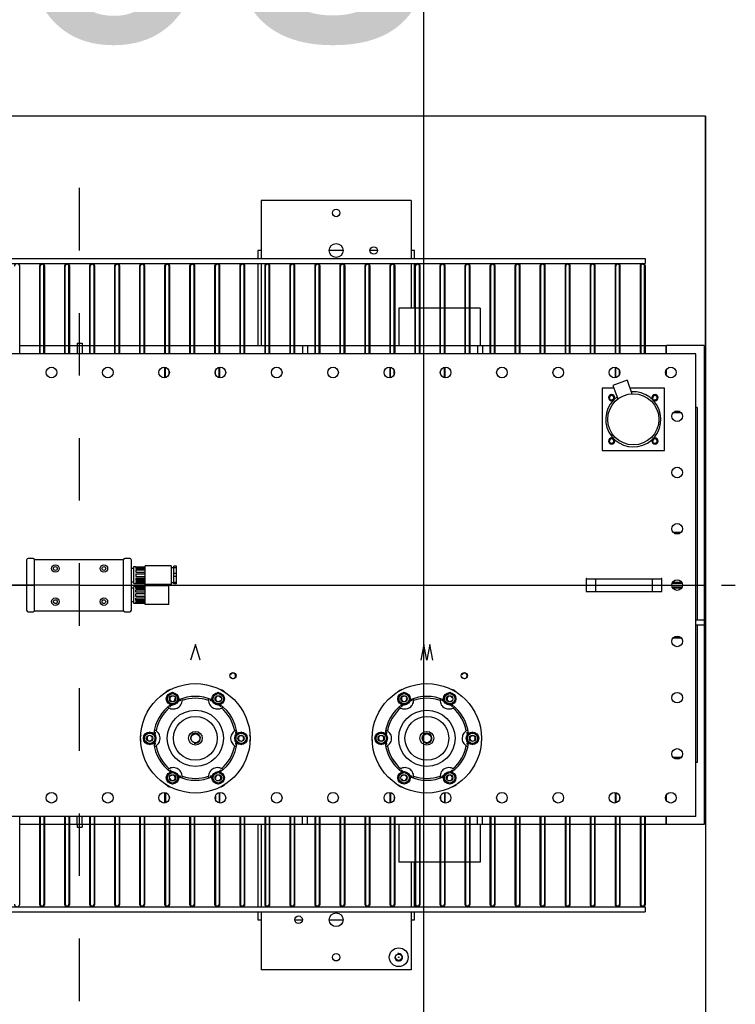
# Model space of a CAD drawing. Header units: metres. Extents: x 70279.8 to 70377.7, y 409251.8 to 409331.5.
# Tile 216 of 244: x 70327 to 70328.1, y 409302.5 to 409304.1. Entities that reach past the tile are written whole.
import ezdxf
from ezdxf.enums import TextEntityAlignment as Align

# ---------------------------------------------------------------- set-up
doc = ezdxf.new("R2010")
doc.units = ezdxf.units.M
doc.linetypes.add('CENTER', pattern=[2, 1.25, -0.25, 0.25, -0.25])
for name, color, linetype in [('02___PRT_ALL_AXES', 7, 'Continuous'), ('12_ALL_CUTS', 7, 'Continuous'), ('14_ALL_PROTRUSIONS', 7, 'Continuous'), ('DEFAULT_1', 7, 'CENTER')]:
    doc.layers.add(name, color=color, linetype=linetype)
doc.styles.add('Arial', font='arial.ttf')

# ---------------------------------------------------------------- blocks, each defined once
blk = doc.blocks.new('Earthing transformet_Top view_20170604')
at = {"color": 7}
for p, q in [((285, 535), (285, 522.2)), ((290, 535), (285, 535)), ((421, 535), (399, 535)), ((476, 535), (464, 535)), ((535, 535), (530, 535)), ((535, 522.2), (535, 535)), ((285, 514.2), (285, 383)), ((535, 443), (535, 514.2)), ((985, 370), (-985, 370)), ((985, -370), (985, 370)), ((-84.8, 40), (-84.8, -40)), ((-74.2, 42.5), (-82.2, 42.5)), ((-72.3, 41), (70.3, 41)), ((-72.3, -40.5), (-72.3, 40.5)), ((70.2, -40.5), (70.2, 40.5)), ((80.2, 42.5), (72.2, 42.5)), ((82.8, -40), (82.8, 40)), ((89.7, 29.5), (89.7, 29.4)), ((89.7, 29.4), (104.8, 29.4)), ((89.7, 28.6), (104.8, 28.6)), ((89.7, 28.6), (89.7, 26.6)), ((104.8, 27.4), (89.7, 27.4)), ((89.7, 26.6), (104.8, 26.6)), ((89.7, 24.4), (104.8, 24.4)), ((89.7, 24.4), (89.7, 20.9)), ((104.8, 23.8), (89.7, 23.8)), ((89.7, 20.9), (104.8, 20.9)), ((89.7, 18), (104.8, 18)), ((89.7, 18), (89.7, 14)), ((154.7, 30), (150.3, 30)), ((150.3, 2), (150.3, 30)), ((154.7, 27.7), (150.3, 27.7)), ((154.7, 18.3), (150.3, 18.3)), ((154.7, 2), (154.7, 30)), ((89.7, 14), (104.8, 14)), ((89.7, 11.1), (104.8, 11.1)), ((89.7, 11.1), (89.7, 7.6)), ((104.8, 8.2), (89.7, 8.2)), ((89.7, 7.6), (104.8, 7.6)), ((89.7, 5.4), (104.8, 5.4)), ((89.7, 5.4), (89.7, 3.4)), ((104.8, 4.6), (89.7, 4.6)), ((89.7, 3.4), (104.8, 3.4)), ((89.7, 2.6), (104.8, 2.6)), ((89.7, 2.6), (89.7, 2.5)), ((154.7, 13.7), (150.3, 13.7)), ((154.7, 4.3), (150.3, 4.3)), ((154.7, 2), (150.3, 2)), ((810, 10), (930, 10)), ((810, -10), (810, 10)), ((825, -10), (825, 10)), ((915, 10), (915, -10)), ((930, 10), (930, -10)), ((89.7, -2.6), (89.7, -2.5)), ((104.8, -2.6), (89.7, -2.6)), ((104.8, -3.4), (89.7, -3.4)), ((89.7, -5.4), (89.7, -3.4)), ((104.8, -4.6), (89.7, -4.6)), ((104.8, -5.4), (89.7, -5.4)), ((104.8, -7.6), (89.7, -7.6)), ((89.7, -11.1), (89.7, -7.6)), ((104.8, -8.2), (89.7, -8.2)), ((104.8, -11.1), (89.7, -11.1)), ((104.8, -14), (89.7, -14)), ((89.7, -18), (89.7, -14)), ((810, -10), (930, -10)), ((104.8, -18), (89.7, -18)), ((104.8, -20.9), (89.7, -20.9)), ((89.7, -24.4), (89.7, -20.9)), ((104.8, -23.8), (89.7, -23.8)), ((104.8, -24.4), (89.7, -24.4)), ((104.8, -26.6), (89.7, -26.6)), ((89.7, -28.6), (89.7, -26.6)), ((104.8, -27.4), (89.7, -27.4)), ((104.8, -28.6), (89.7, -28.6)), ((104.8, -29.4), (89.7, -29.4)), ((89.7, -29.5), (89.7, -29.4)), ((-82.2, -42.5), (-74.2, -42.5)), ((-72.3, -41), (70.3, -41)), ((72.2, -42.5), (80.2, -42.5)), ((185, -95), (177.2, -120)), ((192.8, -120), (185, -95)), ((550.3, -95), (545.6, -120)), ((555, -120), (550.3, -95)), ((559.7, -95), (555, -120)), ((564.4, -120), (559.7, -95)), ((160.2, -184.8), (159.1, -185.2)), ((159.1, -185.2), (159.1, -185.2)), ((160.2, -184.8), (160.2, -184.8)), ((206.2, -182.8), (206.2, -183.4)), ((208.9, -184.5), (208.4, -184.3)), ((212.2, -185.7), (209.8, -184.8)), ((209.8, -184.8), (209.8, -184.8)), ((210.9, -185.2), (209.8, -184.8)), ((210.9, -185.2), (210.9, -185.2)), ((212.3, -185.7), (212.2, -185.7)), ((530.2, -184.8), (529.1, -185.2)), ((529.1, -185.2), (529.1, -185.2)), ((530.2, -184.8), (530.2, -184.8)), ((576.2, -182.8), (576.2, -183.4)), ((578.4, -184.3), (578.4, -184.3)), ((578.9, -184.5), (578.4, -184.3)), ((582.2, -185.7), (579.8, -184.8)), ((579.8, -184.8), (579.8, -184.8)), ((580.9, -185.2), (579.8, -184.8)), ((580.9, -185.2), (580.9, -185.2)), ((582.3, -185.7), (582.2, -185.7)), ((141.7, -195.5), (142.3, -195.9)), ((144.5, -194.1), (144.1, -194.4)), ((145.3, -193.4), (145.2, -193.4)), ((147.2, -191.8), (145.3, -193.5)), ((146.2, -192.7), (145.3, -193.4)), ((146.2, -192.7), (146.2, -192.7)), ((147.3, -191.7), (147.2, -191.8)), ((223.8, -192.7), (223.8, -192.7)), ((224.7, -193.4), (223.8, -192.7)), ((224.8, -193.4), (224.7, -193.4)), ((511.7, -195.5), (512.3, -195.9)), ((514.5, -194.1), (514.1, -194.4)), ((515.3, -193.4), (515.2, -193.4)), ((517.2, -191.8), (515.3, -193.5)), ((516.2, -192.7), (515.3, -193.4)), ((516.2, -192.7), (516.2, -192.7)), ((517.3, -191.7), (517.2, -191.8)), ((593.8, -192.7), (593.8, -192.7)), ((594.7, -193.4), (593.8, -192.7)), ((594.8, -193.4), (594.7, -193.4)), ((249.5, -232.3), (248.9, -232.5)), ((249.4, -235.4), (249.2, -234.9)), ((619.5, -232.3), (618.9, -232.5)), ((619.4, -235.4), (619.2, -234.9)), ((120, -250.9), (120, -251.1)), ((120, -251.1), (120.5, -253.6)), ((120.4, -236.4), (120.3, -237.5)), ((120.3, -237.5), (120.3, -237.5)), ((120.5, -236.4), (120.4, -236.4)), ((250, -238.9), (249.5, -236.4)), ((249.6, -236.4), (249.5, -236.4)), ((249.7, -237.5), (249.6, -236.4)), ((249.7, -237.5), (249.7, -237.5)), ((250, -239.1), (250, -238.9)), ((490, -250.9), (490, -251.1)), ((490, -251.1), (490.5, -253.6)), ((490.4, -236.4), (490.3, -237.5)), ((490.3, -237.5), (490.3, -237.5)), ((490.5, -236.4), (490.4, -236.4)), ((620, -238.9), (619.5, -236.4)), ((619.6, -236.4), (619.5, -236.4)), ((619.7, -237.5), (619.6, -236.4)), ((619.7, -237.5), (619.7, -237.5)), ((620, -239.1), (620, -238.9)), ((120.3, -252.5), (120.4, -253.6)), ((120.3, -252.5), (120.3, -252.5)), ((120.4, -253.6), (120.5, -253.6)), ((120.5, -257.7), (121.1, -257.5)), ((120.6, -254.6), (120.8, -255.1)), ((249.5, -253.6), (249.6, -253.6)), ((249.6, -253.6), (249.7, -252.5)), ((249.7, -252.5), (249.7, -252.5)), ((490.3, -252.5), (490.4, -253.6)), ((490.3, -252.5), (490.3, -252.5)), ((490.4, -253.6), (490.5, -253.6)), ((490.5, -257.7), (491.1, -257.5)), ((490.6, -254.6), (490.8, -255.1)), ((619.5, -253.6), (619.6, -253.6)), ((619.6, -253.6), (619.7, -252.5)), ((619.7, -252.5), (619.7, -252.5)), ((145.2, -296.6), (145.3, -296.6)), ((145.3, -296.6), (146.2, -297.3)), ((146.2, -297.3), (146.2, -297.3)), ((222.7, -298.3), (222.8, -298.2)), ((222.8, -298.2), (224.7, -296.5)), ((223.8, -297.3), (224.7, -296.6)), ((223.8, -297.3), (223.8, -297.3)), ((224.7, -296.6), (224.8, -296.6)), ((225.5, -295.9), (225.9, -295.6)), ((228.3, -294.5), (227.7, -294.1)), ((515.2, -296.6), (515.3, -296.6)), ((515.3, -296.6), (516.2, -297.3)), ((516.2, -297.3), (516.2, -297.3)), ((592.7, -298.3), (592.8, -298.2)), ((592.8, -298.2), (594.7, -296.5)), ((593.8, -297.3), (594.7, -296.6)), ((593.8, -297.3), (593.8, -297.3)), ((594.7, -296.6), (594.8, -296.6)), ((595.5, -295.9), (595.9, -295.6)), ((595.9, -295.6), (595.9, -295.6)), ((598.3, -294.5), (597.7, -294.1)), ((157.7, -304.3), (157.8, -304.3)), ((157.8, -304.3), (160.2, -305.2)), ((159.1, -304.8), (160.2, -305.2)), ((159.1, -304.8), (159.1, -304.8)), ((160.2, -305.2), (160.2, -305.2)), ((161.1, -305.5), (161.6, -305.7)), ((163.8, -307.2), (163.8, -306.6)), ((209.8, -305.2), (210.9, -304.8)), ((209.8, -305.2), (209.8, -305.2)), ((210.9, -304.8), (210.9, -304.8)), ((527.7, -304.3), (527.8, -304.3)), ((527.8, -304.3), (530.2, -305.2)), ((529.1, -304.8), (530.2, -305.2)), ((529.1, -304.8), (529.1, -304.8)), ((530.2, -305.2), (530.2, -305.2)), ((531.1, -305.5), (531.6, -305.7)), ((533.8, -307.2), (533.8, -306.6)), ((579.8, -305.2), (580.9, -304.8)), ((579.8, -305.2), (579.8, -305.2)), ((580.9, -304.8), (580.9, -304.8)), ((985, -370), (-985, -370)), ((285, -383), (285, -514.2)), ((535, -514.2), (535, -443)), ((285, -522.2), (285, -535)), ((285, -535), (290, -535)), ((344, -535), (356, -535)), ((399, -535), (421, -535)), ((530, -535), (535, -535)), ((535, -535), (535, -522.2))]:
    blk.add_line(p, q, dxfattribs=at)
for points in [[(141.7, -168.4), (140, -169.5), (138.4, -170.7), (137.5, -171.6)], [(145.1, -167.2), (143.8, -167.6), (141.7, -168.4)], [(229.7, -169.2), (227.9, -168.2), (226.1, -167.5), (224.6, -167.1)], [(232.8, -171.9), (231.4, -170.6), (229.7, -169.2)], [(511.7, -168.4), (510, -169.5), (508.4, -170.7), (507.5, -171.6)], [(515.1, -167.2), (513.8, -167.6), (511.7, -168.4)], [(599.7, -169.2), (597.9, -168.2), (596.1, -167.5), (594.6, -167.1)], [(602.8, -171.9), (601.4, -170.6), (599.7, -169.2)], [(155.9, -196.7), (157.7, -195.7), (159.3, -194.4), (160.7, -193), (161.9, -191.3), (162.8, -189.5), (163.4, -187.5), (163.8, -185.4), (163.8, -183.4)], [(160.2, -184.8), (157.8, -185.7), (157.7, -185.7)], [(161.6, -184.3), (161.1, -184.5), (160.6, -184.6), (160.2, -184.8)], [(163.8, -183.4), (163.8, -182.8), (163.7, -182), (163.6, -181.5)], [(206.4, -181.5), (206.3, -182), (206.2, -182.8)], [(206.2, -183.4), (206.2, -185.4), (206.6, -187.5), (207.2, -189.5), (208.1, -191.3), (209.3, -192.9), (210.7, -194.4), (212.3, -195.7)], [(209.8, -184.8), (209.4, -184.6), (208.9, -184.5)], [(525.9, -196.7), (527.7, -195.7), (529.3, -194.4), (530.7, -193), (531.9, -191.3), (532.8, -189.5), (533.4, -187.5), (533.8, -185.4), (533.8, -183.4)], [(530.2, -184.8), (527.8, -185.7), (527.7, -185.7)], [(531.6, -184.3), (531.1, -184.5), (530.6, -184.6), (530.2, -184.8)], [(533.8, -183.4), (533.8, -182.8), (533.7, -182), (533.6, -181.5)], [(576.4, -181.5), (576.3, -182), (576.2, -182.8)], [(576.2, -183.4), (576.2, -185.4), (576.6, -187.5), (577.2, -189.5), (578.1, -191.3), (579.3, -192.9), (580.7, -194.4), (582.3, -195.7)], [(579.8, -184.8), (579.4, -184.6), (578.9, -184.5)], [(140.7, -194.8), (141.1, -195.1), (141.7, -195.5)], [(142.3, -195.9), (144, -196.8), (146, -197.6), (148, -198), (150, -198.1), (152.1, -197.9), (154, -197.5), (155.9, -196.7)], [(145.2, -193.4), (144.9, -193.7), (144.5, -194.1)], [(212.3, -195.7), (214, -196.7), (215.9, -197.4), (217.9, -197.9), (219.9, -198.1), (222, -198), (224, -197.6), (226, -196.8), (227.7, -195.9)], [(224.7, -193.5), (222.8, -191.8), (222.7, -191.7)], [(225.9, -194.4), (225.5, -194.1), (225.1, -193.7), (224.8, -193.4)], [(227.7, -195.9), (228.3, -195.5), (228.9, -195.1), (229.3, -194.8)], [(510.7, -194.8), (511.1, -195.1), (511.7, -195.5)], [(512.3, -195.9), (514, -196.8), (516, -197.6), (518, -198), (520, -198.1), (522.1, -197.9), (524, -197.5), (525.9, -196.7)], [(515.2, -193.4), (514.9, -193.7), (514.5, -194.1)], [(582.3, -195.7), (584, -196.7), (585.9, -197.4), (587.9, -197.9), (589.9, -198.1), (592, -198), (594, -197.6), (596, -196.8), (597.7, -195.9)], [(594.7, -193.5), (592.8, -191.8), (592.7, -191.7)], [(595.9, -194.4), (595.5, -194.1), (595.1, -193.7), (594.8, -193.4)], [(597.7, -195.9), (598.3, -195.5), (598.9, -195.1), (599.3, -194.8)], [(121.1, -232.5), (120.5, -232.3), (119.8, -232), (119.4, -231.8)], [(120.8, -234.9), (120.6, -235.4), (120.5, -235.9), (120.5, -236.4)], [(128.6, -246), (128.6, -244), (128.4, -242), (127.8, -240), (126.9, -238.2), (125.8, -236.5), (124.4, -234.9), (122.8, -233.6), (121.1, -232.5)], [(248.9, -232.5), (247.2, -233.6), (245.6, -234.9), (244.2, -236.5), (243.1, -238.2), (242.2, -240), (241.7, -242), (241.4, -244)], [(249.5, -236.4), (249.5, -235.9), (249.4, -235.4)], [(250.6, -231.8), (250.2, -232), (249.5, -232.3)], [(491.1, -232.5), (490.5, -232.3), (489.8, -232), (489.4, -231.8)], [(490.8, -234.9), (490.6, -235.4), (490.5, -235.9), (490.5, -236.4)], [(498.6, -246), (498.6, -244), (498.4, -242), (497.8, -240), (496.9, -238.2), (495.8, -236.5), (494.4, -234.9), (492.8, -233.6), (491.1, -232.5)], [(618.9, -232.5), (617.2, -233.6), (615.6, -234.9), (614.2, -236.5), (613.1, -238.2), (612.2, -240), (611.7, -242), (611.4, -244)], [(619.5, -236.4), (619.5, -235.9), (619.4, -235.4)], [(620.6, -231.8), (620.2, -232), (619.5, -232.3)], [(97.8, -240.4), (97.3, -242), (97, -244.2)], [(97, -244.2), (97.1, -246.2), (97.4, -248.2), (97.8, -249.9)], [(120.5, -236.4), (120, -238.9), (120, -239.1)], [(121.1, -257.5), (122.8, -256.4), (124.4, -255.1), (125.8, -253.5), (126.9, -251.8), (127.8, -250), (128.3, -248), (128.6, -246)], [(241.4, -244), (241.4, -246), (241.6, -248), (242.2, -250), (243.1, -251.8), (244.2, -253.5), (245.6, -255.1), (247.2, -256.4), (248.9, -257.5)], [(249.5, -253.6), (250, -251.1), (250, -250.9)], [(273, -245.8), (272.9, -243.8), (272.6, -241.8), (272.2, -240.1)], [(272.2, -249.6), (272.7, -248), (273, -245.8)], [(467.8, -240.4), (467.3, -242), (467, -244.2)], [(467, -244.2), (467.1, -246.2), (467.4, -248.2), (467.8, -249.9)], [(490.5, -236.4), (490, -238.9), (490, -239.1)], [(491.1, -257.5), (492.8, -256.4), (494.4, -255.1), (495.8, -253.5), (496.9, -251.8), (497.8, -250), (498.3, -248), (498.6, -246)], [(611.4, -244), (611.4, -246), (611.6, -248), (612.2, -250), (613.1, -251.8), (614.2, -253.5), (615.6, -255.1), (617.2, -256.4), (618.9, -257.5)], [(619.5, -253.6), (620, -251.1), (620, -250.9)], [(643, -245.8), (642.9, -243.8), (642.6, -241.8), (642.2, -240.1)], [(642.2, -249.6), (642.7, -248), (643, -245.8)], [(119.4, -258.2), (119.8, -258), (120.5, -257.7)], [(120.5, -253.6), (120.5, -254.1), (120.6, -254.6)], [(248.9, -257.5), (249.5, -257.7), (250.2, -258), (250.6, -258.2)], [(249.2, -255.1), (249.4, -254.6), (249.5, -254.1), (249.5, -253.6)], [(489.4, -258.2), (489.8, -258), (490.5, -257.7)], [(490.5, -253.6), (490.5, -254.1), (490.6, -254.6)], [(618.9, -257.5), (619.5, -257.7), (620.2, -258), (620.6, -258.2)], [(619.2, -255.1), (619.4, -254.6), (619.5, -254.1), (619.5, -253.6)], [(142.3, -294.1), (141.7, -294.5), (141.1, -294.9), (140.7, -295.2)], [(157.7, -294.3), (156, -293.3), (154.1, -292.6), (152.1, -292.1), (150.1, -291.9), (148, -292), (146, -292.4), (144, -293.2), (142.3, -294.1)], [(144.1, -295.6), (144.5, -295.9), (144.9, -296.3), (145.2, -296.6)], [(145.3, -296.5), (147.2, -298.2), (147.3, -298.3)], [(163.8, -306.6), (163.8, -304.6), (163.4, -302.5), (162.8, -300.5), (161.9, -298.7), (160.7, -297.1), (159.3, -295.6), (157.7, -294.3)], [(214.1, -293.3), (212.3, -294.3), (210.7, -295.6), (209.3, -297), (208.1, -298.7), (207.2, -300.5), (206.6, -302.5), (206.2, -304.6), (206.2, -306.6)], [(227.7, -294.1), (226, -293.2), (224, -292.4), (222, -292), (220, -291.9), (217.9, -292.1), (216, -292.5), (214.1, -293.3)], [(224.8, -296.6), (225.1, -296.3), (225.5, -295.9)], [(229.3, -295.2), (228.9, -294.9), (228.3, -294.5)], [(512.3, -294.1), (511.7, -294.5), (511.1, -294.9), (510.7, -295.2)], [(527.7, -294.3), (526, -293.3), (524.1, -292.6), (522.1, -292.1), (520.1, -291.9), (518, -292), (516, -292.4), (514, -293.2), (512.3, -294.1)], [(514.1, -295.6), (514.5, -295.9), (514.9, -296.3), (515.2, -296.6)], [(515.3, -296.5), (517.2, -298.2), (517.3, -298.3)], [(533.8, -306.6), (533.8, -304.6), (533.4, -302.5), (532.8, -300.5), (531.9, -298.7), (530.7, -297.1), (529.3, -295.6), (527.7, -294.3)], [(584.1, -293.3), (582.3, -294.3), (580.7, -295.6), (579.3, -297), (578.1, -298.7), (577.2, -300.5), (576.6, -302.5), (576.2, -304.6), (576.2, -306.6)], [(597.7, -294.1), (596, -293.2), (594, -292.4), (592, -292), (590, -291.9), (587.9, -292.1), (586, -292.5), (584.1, -293.3)], [(594.8, -296.6), (595.1, -296.3), (595.5, -295.9)], [(599.3, -295.2), (598.9, -294.9), (598.3, -294.5)], [(160.2, -305.2), (160.6, -305.4), (161.1, -305.5)], [(163.6, -308.5), (163.7, -308), (163.8, -307.2)], [(206.2, -306.6), (206.2, -307.2), (206.3, -308), (206.4, -308.5)], [(208.4, -305.7), (208.9, -305.5), (209.4, -305.4), (209.8, -305.2)], [(209.8, -305.2), (212.2, -304.3), (212.3, -304.3)], [(530.2, -305.2), (530.6, -305.4), (531.1, -305.5)], [(533.6, -308.5), (533.7, -308), (533.8, -307.2)], [(576.2, -306.6), (576.2, -307.2), (576.3, -308), (576.4, -308.5)], [(578.4, -305.7), (578.9, -305.5), (579.4, -305.4), (579.8, -305.2)], [(579.8, -305.2), (582.2, -304.3), (582.3, -304.3)], [(137.2, -318.1), (138.6, -319.4), (140.3, -320.8)], [(140.3, -320.8), (142.1, -321.8), (143.9, -322.5), (145.4, -322.9)], [(224.9, -322.8), (226.2, -322.4), (228.3, -321.6)], [(228.3, -321.6), (230, -320.5), (231.6, -319.3), (232.5, -318.4)], [(507.2, -318.1), (508.6, -319.4), (510.3, -320.8)], [(510.3, -320.8), (512.1, -321.8), (513.9, -322.5), (515.4, -322.9)], [(594.9, -322.8), (596.2, -322.4), (598.3, -321.6)], [(598.3, -321.6), (600, -320.5), (601.6, -319.3), (602.5, -318.4)]]:
    blk.add_lwpolyline(points, dxfattribs=at)
for centre, radius in [((410, 595), 6), ((410, 535), 11), ((470, 535), 6), ((955, 180), 8.5), ((955, 90), 8.5), ((-38.8, 26.5), 3), ((38.8, 26.5), 3), ((955, 0), 8.5), ((-38.8, -26.5), 3), ((38.8, -26.5), 3), ((955, -90), 8.5), ((185, -245), 87.5), ((555, -245), 87.5), ((955, -180), 8.5), ((185, -245), 35), ((555, -245), 35), ((185, -245), 7), ((555, -245), 7), ((955, -270), 8.5), ((350, -535), 6), ((410, -535), 11), ((410, -595), 6), ((510, -595), 0.5)]:
    blk.add_circle(centre, radius, dxfattribs=at)
for centre, radius, start, end in [((850.4, 299.6), 3.38, 255, 195), ((919.6, 299.6), 3.38, 255, 195), ((850.4, 230.4), 3.38, 255, 195), ((919.6, 230.4), 3.38, 255, 195), ((-82.2, 40), 2.5, 90, 180), ((-74.2, 40.5), 2, 0, 90), ((72.2, 40.5), 2, 90, 180), ((80.2, 40), 2.5, 0, 90), ((810, 10), 0.5, 0, 270), ((930, 10), 0.5, 270, 180), ((810, -10), 0.5, 90, 0), ((930, -10), 0.5, 180, 90), ((-82.2, -40), 2.5, 180, 270), ((-74.2, -40.5), 2, 270, 0), ((72.2, -40.5), 2, 180, 270), ((80.2, -40), 2.5, 270, 0), ((245, -145), 4.25, 225, 165), ((615, -145), 4.25, 225, 165), ((148.5, -181.8), 4.25, 75, 15), ((185, -245), 67, 66.4861, 113.5141), ((185, -245), 64, 70.6114, 109.3892), ((221.5, -181.8), 4.25, 15, 315), ((518.5, -181.8), 4.25, 75, 15), ((555, -245), 67, 66.4861, 113.5141), ((555, -245), 64, 70.6114, 109.3892), ((591.5, -181.8), 4.25, 15, 315), ((185, -245), 67, 126.4855, 173.4931), ((185, -245), 64, 130.5827, 169.3868), ((185, -245), 67, 6.5072, 53.5146), ((185, -245), 64, 10.6138, 49.4179), ((555, -245), 67, 126.4855, 173.4931), ((555, -245), 64, 130.5827, 169.3868), ((555, -245), 67, 6.5072, 53.5146), ((555, -245), 64, 10.6138, 49.4179), ((112, -245), 4.25, 135, 75), ((185, -245), 8, 255, 195), ((258, -245), 4.25, 315, 255), ((482, -245), 4.25, 135, 75), ((555, -245), 8, 255, 195), ((628, -245), 4.25, 315, 255), ((185, -245), 67, 186.5069, 233.5145), ((185, -245), 64, 190.6138, 229.4179), ((185, -245), 67, 306.4857, 353.493), ((185, -245), 64, 310.5827, 349.3868), ((555, -245), 67, 186.5069, 233.5145), ((555, -245), 64, 190.6138, 229.4179), ((555, -245), 67, 306.4857, 353.493), ((555, -245), 64, 310.5827, 349.3868), ((148.5, -308.2), 4.25, 195, 135), ((185, -245), 67, 246.4863, 293.514), ((185, -245), 64, 250.6114, 289.3892), ((221.5, -308.2), 4.25, 255, 195), ((518.5, -308.2), 4.25, 195, 135), ((555, -245), 67, 246.4863, 293.514), ((555, -245), 64, 250.6114, 289.3892), ((591.5, -308.2), 4.25, 255, 195), ((140, -510), 4.2, 180, 0), ((180, -510), 4.2, 180, 0), ((220, -510), 4.2, 180, 0), ((260, -510), 4.2, 180, 0), ((300, -510), 4.2, 180, 0), ((340, -510), 4.2, 180, 0), ((380, -510), 4.2, 180, 0), ((420, -510), 4.2, 180, 0), ((460, -510), 4.2, 180, 0), ((500, -510), 4.2, 180, 0), ((540, -510), 4.2, 180, 0), ((580, -510), 4.2, 180, 0), ((620, -510), 4.2, 180, 0), ((660, -510), 4.2, 180, 0), ((700, -510), 4.2, 180, 0), ((740, -510), 4.2, 180, 0), ((780, -510), 4.2, 180, 0), ((820, -510), 4.2, 180, 0), ((860, -510), 4.2, 180, 0), ((900, -510), 4.2, 180, 0), ((510, -595), 6, 165, 105)]:
    blk.add_arc(centre, radius, start, end, dxfattribs=at)
at = {"layer": '02___PRT_ALL_AXES', "color": 7}
for p, q in [((854, 315), (835, 315)), ((835, 315), (835, 215)), ((875.1, 327.4), (852.5, 319.2)), ((852.5, 319.2), (860.3, 297.8)), ((875.1, 327.4), (882.8, 306)), ((935, 315), (879.6, 315)), ((935, 215), (935, 315)), ((835, 215), (935, 215)), ((82.8, 27), (86.8, 27)), ((86.8, 29.5), (89.7, 29.5)), ((86.8, 2.5), (86.8, 29.5)), ((146.2, 31), (104.8, 31)), ((104.8, 1), (104.8, 31)), ((146.2, 31), (146.2, 1)), ((146.2, 28), (150.3, 28)), ((82.8, 5), (86.8, 5)), ((86.8, 2.5), (89.7, 2.5)), ((146.2, 1), (104.8, 1)), ((146.2, 4), (150.3, 4)), ((86.8, -5), (82.8, -5)), ((89.7, -2.5), (86.8, -2.5)), ((86.8, -29.5), (86.8, -2.5)), ((142.7, -1), (104.8, -1)), ((104.8, -31), (104.8, -1)), ((142.7, -31), (142.7, -1)), ((86.8, -27), (82.8, -27)), ((89.7, -29.5), (86.8, -29.5)), ((142.7, -31), (104.8, -31)), ((148.5, -172), (140, -176.9)), ((157, -176.9), (148.5, -172)), ((221.5, -172), (213, -176.9)), ((230, -176.9), (221.5, -172)), ((518.5, -172), (510, -176.9)), ((527, -176.9), (518.5, -172)), ((591.5, -172), (583, -176.9)), ((600, -176.9), (591.5, -172)), ((140, -176.9), (140, -186.7)), ((140, -186.7), (148.5, -191.6)), ((148.5, -191.6), (157, -186.7)), ((157, -186.7), (157, -176.9)), ((213, -176.9), (213, -186.7)), ((213, -186.7), (221.5, -191.6)), ((221.5, -191.6), (230, -186.7)), ((230, -186.7), (230, -176.9)), ((510, -176.9), (510, -186.7)), ((510, -186.7), (518.5, -191.6)), ((518.5, -191.6), (527, -186.7)), ((527, -186.7), (527, -176.9)), ((583, -176.9), (583, -186.7)), ((583, -186.7), (591.5, -191.6)), ((591.5, -191.6), (600, -186.7)), ((600, -186.7), (600, -176.9)), ((112, -235.2), (103.5, -240.1)), ((120.5, -240.1), (112, -235.2)), ((258, -235.2), (249.5, -240.1)), ((266.5, -240.1), (258, -235.2)), ((482, -235.2), (473.5, -240.1)), ((490.5, -240.1), (482, -235.2)), ((628, -235.2), (619.5, -240.1)), ((636.5, -240.1), (628, -235.2)), ((103.5, -240.1), (103.5, -249.9)), ((103.5, -249.9), (112, -254.8)), ((112, -254.8), (120.5, -249.9)), ((120.5, -249.9), (120.5, -240.1)), ((249.5, -240.1), (249.5, -249.9)), ((249.5, -249.9), (258, -254.8)), ((258, -254.8), (266.5, -249.9)), ((266.5, -249.9), (266.5, -240.1)), ((473.5, -240.1), (473.5, -249.9)), ((473.5, -249.9), (482, -254.8)), ((482, -254.8), (490.5, -249.9)), ((490.5, -249.9), (490.5, -240.1)), ((619.5, -240.1), (619.5, -249.9)), ((619.5, -249.9), (628, -254.8)), ((628, -254.8), (636.5, -249.9)), ((636.5, -249.9), (636.5, -240.1)), ((148.5, -298.4), (140, -303.3)), ((157, -303.3), (148.5, -298.4)), ((221.5, -298.4), (213, -303.3)), ((230, -303.3), (221.5, -298.4)), ((518.5, -298.4), (510, -303.3)), ((527, -303.3), (518.5, -298.4)), ((591.5, -298.4), (583, -303.3)), ((600, -303.3), (591.5, -298.4)), ((140, -303.3), (140, -313.1)), ((140, -313.1), (148.5, -318)), ((148.5, -318), (157, -313.1)), ((157, -313.1), (157, -303.3)), ((213, -303.3), (213, -313.1)), ((213, -313.1), (221.5, -318)), ((221.5, -318), (230, -313.1)), ((230, -313.1), (230, -303.3)), ((510, -303.3), (510, -313.1)), ((510, -313.1), (518.5, -318)), ((518.5, -318), (527, -313.1)), ((527, -313.1), (527, -303.3)), ((583, -303.3), (583, -313.1)), ((583, -313.1), (591.5, -318)), ((591.5, -318), (600, -313.1)), ((600, -313.1), (600, -303.3))]:
    blk.add_line(p, q, dxfattribs=at)
for centre, radius in [((-45, 340), 8.5), ((45, 340), 8.5), ((135, 340), 8.5), ((225, 340), 8.5), ((315, 340), 8.5), ((405, 340), 8.5), ((495, 340), 8.5), ((585, 340), 8.5), ((675, 340), 8.5), ((765, 340), 8.5), ((855, 340), 8.5), ((945, 340), 8.5), ((885, 265), 41), ((850.4, 299.6), 4), ((919.6, 299.6), 4), ((955, 270), 8.5), ((850.4, 230.4), 4), ((919.6, 230.4), 4), ((-38.8, 26.5), 6), ((38.8, 26.5), 6), ((-38.8, -26.5), 6), ((38.8, -26.5), 6), ((245, -145), 5), ((615, -145), 5), ((148.5, -181.8), 10), ((221.5, -181.8), 10), ((518.5, -181.8), 10), ((591.5, -181.8), 10), ((148.5, -181.8), 8.31), ((148.5, -181.8), 5), ((221.5, -181.8), 8.31), ((221.5, -181.8), 5), ((518.5, -181.8), 8.31), ((518.5, -181.8), 5), ((591.5, -181.8), 8.31), ((591.5, -181.8), 5), ((185, -245), 45), ((555, -245), 45), ((112, -245), 10), ((185, -245), 11), ((258, -245), 10), ((482, -245), 10), ((555, -245), 11), ((628, -245), 10), ((112, -245), 8.31), ((112, -245), 5), ((258, -245), 8.31), ((258, -245), 5), ((482, -245), 8.31), ((482, -245), 5), ((628, -245), 8.31), ((628, -245), 5), ((148.5, -308.2), 10), ((221.5, -308.2), 10), ((518.5, -308.2), 10), ((591.5, -308.2), 10), ((148.5, -308.2), 8.31), ((148.5, -308.2), 5), ((221.5, -308.2), 8.31), ((221.5, -308.2), 5), ((518.5, -308.2), 8.31), ((518.5, -308.2), 5), ((591.5, -308.2), 8.31), ((591.5, -308.2), 5), ((-45, -340), 8.5), ((45, -340), 8.5), ((135, -340), 8.5), ((225, -340), 8.5), ((315, -340), 8.5), ((405, -340), 8.5), ((495, -340), 8.5), ((585, -340), 8.5), ((675, -340), 8.5), ((765, -340), 8.5), ((855, -340), 8.5), ((945, -340), 8.5), ((510, -595), 15), ((510, -595), 5.12)]:
    blk.add_circle(centre, radius, dxfattribs=at)
for centre, radius, start, end in [((885, 265), 44.1, 125.8441, 94.1417), ((850.4, 299.6), 5, 320.2774, 309.0169), ((919.6, 299.6), 5, 230.2774, 219.0169), ((850.4, 230.4), 5, 50.2774, 39.0169), ((919.6, 230.4), 5, 140.2774, 129.0169), ((185, -245), 64, 190.6403, 229.3603), ((185, -245), 64, 310.6403, 349.3603), ((555, -245), 64, 190.6403, 229.3603), ((555, -245), 64, 310.6403, 349.3603), ((185, -245), 64, 250.6403, 289.3603), ((555, -245), 64, 250.6403, 289.3603)]:
    blk.add_arc(centre, radius, start, end, dxfattribs=at)
at = {"layer": '12_ALL_CUTS', "color": 7}
for p, q in [((-63, 370), (-63, 510)), ((-57, 370), (-57, 510)), ((-23, 370), (-23, 510)), ((-17, 370), (-17, 510)), ((17, 370), (17, 510)), ((23, 370), (23, 510)), ((57, 370), (57, 510)), ((63, 370), (63, 510)), ((97, 370), (97, 510)), ((103, 370), (103, 510)), ((137, 370), (137, 510)), ((143, 370), (143, 510)), ((177, 370), (177, 510)), ((183, 370), (183, 510)), ((217, 370), (217, 510)), ((223, 370), (223, 510)), ((257, 370), (257, 510)), ((263, 370), (263, 510)), ((297, 370), (297, 510)), ((303, 370), (303, 510)), ((337, 370), (337, 510)), ((343, 370), (343, 510)), ((377, 370), (377, 510)), ((383, 370), (383, 510)), ((417, 370), (417, 510)), ((423, 370), (423, 510)), ((457, 370), (457, 510)), ((463, 370), (463, 510)), ((497, 370), (497, 510)), ((503, 370), (503, 510)), ((537, 370), (537, 510)), ((543, 370), (543, 510)), ((577, 370), (577, 510)), ((583, 370), (583, 510)), ((617, 370), (617, 510)), ((623, 370), (623, 510)), ((657, 370), (657, 510)), ((663, 370), (663, 510)), ((697, 370), (697, 510)), ((703, 370), (703, 510)), ((737, 370), (737, 510)), ((743, 370), (743, 510)), ((777, 370), (777, 510)), ((783, 370), (783, 510)), ((817, 370), (817, 510)), ((823, 370), (823, 510)), ((857, 370), (857, 510)), ((863, 370), (863, 510)), ((897, 510), (897, 370)), ((903, 370), (903, 510)), ((-4, 383), (-4, 370)), ((-4, 383), (4, 383)), ((4, 383), (4, 370)), ((356, 383), (356, 370)), ((356, 383), (364, 383)), ((364, 383), (364, 370)), ((636, 383), (644, 383)), ((636, 383), (636, 370)), ((644, 383), (644, 370)), ((137, 331.9), (137, 348.1)), ((223, 331.9), (223, 348.1)), ((497, 331.9), (497, 348.1)), ((583, 331.9), (583, 348.1)), ((857, 331.9), (857, 348.1)), ((143, 337.5), (143, 342.5)), ((217, 337.5), (217, 342.5)), ((503, 337.5), (503, 342.5)), ((577, 337.5), (577, 342.5)), ((863, 337.5), (863, 342.5)), ((950.5, 277), (959.5, 277)), ((950.5, 83), (959.5, 83)), ((947.1, 3), (962.9, 3)), ((947.1, -3), (962.9, -3)), ((998, -56), (985, -56)), ((998, -56), (998, -64)), ((998, -64), (985, -64)), ((950.5, -83), (959.5, -83)), ((959.5, -277), (950.5, -277)), ((137, -331.9), (137, -348.1)), ((143, -337.5), (143, -342.5)), ((217, -337.5), (217, -342.5)), ((223, -331.9), (223, -348.1)), ((497, -331.9), (497, -348.1)), ((503, -337.5), (503, -342.5)), ((577, -337.5), (577, -342.5)), ((583, -331.9), (583, -348.1)), ((857, -331.9), (857, -348.1)), ((863, -337.5), (863, -342.5)), ((-63, -370), (-63, -510)), ((-57, -370), (-57, -510)), ((-23, -370), (-23, -510)), ((-17, -370), (-17, -510)), ((-4, -383), (-4, -370)), ((4, -383), (4, -370)), ((17, -370), (17, -510)), ((23, -370), (23, -510)), ((57, -370), (57, -510)), ((63, -370), (63, -510)), ((97, -370), (97, -510)), ((103, -370), (103, -510)), ((137, -370), (137, -510)), ((143, -370), (143, -510)), ((177, -370), (177, -510)), ((183, -370), (183, -510)), ((217, -370), (217, -510)), ((223, -370), (223, -510)), ((257, -370), (257, -510)), ((263, -370), (263, -510)), ((297, -370), (297, -510)), ((303, -370), (303, -510)), ((337, -370), (337, -510)), ((343, -370), (343, -510)), ((356, -383), (356, -370)), ((364, -383), (364, -370)), ((377, -370), (377, -510)), ((383, -370), (383, -510)), ((417, -370), (417, -510)), ((423, -370), (423, -510)), ((457, -370), (457, -510)), ((463, -370), (463, -510)), ((497, -370), (497, -510)), ((503, -370), (503, -510)), ((537, -370), (537, -510)), ((543, -370), (543, -510)), ((577, -370), (577, -510)), ((583, -370), (583, -510)), ((617, -370), (617, -510)), ((623, -370), (623, -510)), ((636, -383), (636, -370)), ((644, -383), (644, -370)), ((657, -370), (657, -510)), ((663, -370), (663, -510)), ((697, -370), (697, -510)), ((703, -370), (703, -510)), ((737, -370), (737, -510)), ((743, -370), (743, -510)), ((777, -370), (777, -510)), ((783, -370), (783, -510)), ((817, -370), (817, -510)), ((823, -370), (823, -510)), ((857, -370), (857, -510)), ((863, -370), (863, -510)), ((897, -370), (897, -510)), ((903, -370), (903, -510)), ((4, -383), (-4, -383)), ((364, -383), (356, -383)), ((644, -383), (636, -383))]:
    blk.add_line(p, q, dxfattribs=at)
for centre, start, end in [((-60, 510), 0, 180), ((-20, 510), 0, 180), ((20, 510), 0, 180), ((60, 510), 0, 180), ((100, 510), 0, 180), ((140, 510), 0, 180), ((180, 510), 0, 180), ((220, 510), 0, 180), ((260, 510), 0, 180), ((300, 510), 0, 180), ((340, 510), 0, 180), ((380, 510), 0, 180), ((420, 510), 0, 180), ((460, 510), 0, 180), ((500, 510), 0, 180), ((540, 510), 0, 180), ((580, 510), 0, 180), ((620, 510), 0, 180), ((660, 510), 0, 180), ((700, 510), 0, 180), ((740, 510), 0, 180), ((780, 510), 0, 180), ((820, 510), 0, 180), ((860, 510), 0, 180), ((900, 510), 0, 180), ((-60, -510), 180, 0), ((-20, -510), 180, 0), ((20, -510), 180, 0), ((60, -510), 180, 0), ((100, -510), 180, 0), ((140, -510), 180, 0), ((180, -510), 180, 0), ((220, -510), 180, 0), ((260, -510), 180, 0), ((300, -510), 180, 0), ((340, -510), 180, 0), ((380, -510), 180, 0), ((420, -510), 180, 0), ((460, -510), 180, 0), ((500, -510), 180, 0), ((540, -510), 180, 0), ((580, -510), 180, 0), ((620, -510), 180, 0), ((660, -510), 180, 0), ((700, -510), 180, 0), ((740, -510), 180, 0), ((780, -510), 180, 0), ((820, -510), 180, 0), ((860, -510), 180, 0), ((900, -510), 180, 0)]:
    blk.add_arc(centre, 3, start, end, dxfattribs=at)
at = {"layer": '14_ALL_PROTRUSIONS', "color": 7}
for p, q in [((290, 615), (290, 522.2)), ((530, 615), (290, 615)), ((530, 615), (530, 522.2)), ((-903.7, 522.2), (903.7, 522.2)), ((903.7, 522.2), (903.7, 514.2)), ((-903.7, 514.2), (903.7, 514.2)), ((-95.8, 370), (-95.8, 510)), ((-64.2, 510), (-64.2, 370)), ((-55.8, 370), (-55.8, 510)), ((-24.2, 510), (-24.2, 370)), ((-15.8, 370), (-15.8, 510)), ((15.8, 510), (15.8, 370)), ((24.2, 370), (24.2, 510)), ((55.8, 510), (55.8, 370)), ((64.2, 370), (64.2, 510)), ((95.8, 510), (95.8, 370)), ((104.2, 370), (104.2, 510)), ((135.8, 510), (135.8, 370)), ((144.2, 370), (144.2, 510)), ((175.8, 510), (175.8, 370)), ((184.2, 370), (184.2, 510)), ((215.8, 510), (215.8, 370)), ((224.2, 370), (224.2, 510)), ((255.8, 510), (255.8, 370)), ((264.2, 370), (264.2, 510)), ((290, 514.2), (290, 383)), ((295.8, 510), (295.8, 370)), ((304.2, 370), (304.2, 510)), ((335.8, 510), (335.8, 370)), ((344.2, 370), (344.2, 510)), ((375.8, 510), (375.8, 370)), ((384.2, 370), (384.2, 510)), ((415.8, 510), (415.8, 370)), ((424.2, 370), (424.2, 510)), ((455.8, 510), (455.8, 370)), ((464.2, 370), (464.2, 510)), ((495.8, 510), (495.8, 370)), ((504.2, 370), (504.2, 510)), ((530, 514.2), (530, 443)), ((535.8, 510), (535.8, 370)), ((544.2, 370), (544.2, 510)), ((575.8, 510), (575.8, 370)), ((584.2, 370), (584.2, 510)), ((615.8, 510), (615.8, 370)), ((624.2, 370), (624.2, 510)), ((655.8, 510), (655.8, 370)), ((664.2, 370), (664.2, 510)), ((695.8, 510), (695.8, 370)), ((704.2, 370), (704.2, 510)), ((735.8, 510), (735.8, 370)), ((744.2, 370), (744.2, 510)), ((775.8, 510), (775.8, 370)), ((784.2, 370), (784.2, 510)), ((815.8, 510), (815.8, 370)), ((824.2, 370), (824.2, 510)), ((855.8, 510), (855.8, 370)), ((864.2, 370), (864.2, 510)), ((895.8, 510), (895.8, 370)), ((904.2, 370), (904.2, 510)), ((535.8, 443), (510, 443)), ((510, 443), (510, 383)), ((543, 443), (537, 443)), ((575.8, 443), (544.2, 443)), ((583, 443), (577, 443)), ((615.8, 443), (584.2, 443)), ((623, 443), (617, 443)), ((640, 443), (624.2, 443)), ((640, 443), (640, 383)), ((-95.8, 383), (-64.2, 383)), ((-63, 383), (-57, 383)), ((-55.8, 383), (-24.2, 383)), ((-23, 383), (-17, 383)), ((-15.8, 383), (-4, 383)), ((-4, 387), (-4, 383)), ((-4, 387), (4, 387)), ((4, 387), (4, 383)), ((4, 383), (15.8, 383)), ((17, 383), (23, 383)), ((24.2, 383), (55.8, 383)), ((57, 383), (63, 383)), ((64.2, 383), (95.8, 383)), ((97, 383), (103, 383)), ((104.2, 383), (135.8, 383)), ((137, 383), (143, 383)), ((144.2, 383), (175.8, 383)), ((177, 383), (183, 383)), ((184.2, 383), (215.8, 383)), ((217, 383), (223, 383)), ((224.2, 383), (255.8, 383)), ((257, 383), (263, 383)), ((264.2, 383), (295.8, 383)), ((297, 383), (303, 383)), ((304.2, 383), (335.8, 383)), ((337, 383), (343, 383)), ((344.2, 383), (356, 383)), ((364, 383), (375.8, 383)), ((377, 383), (383, 383)), ((384.2, 383), (415.8, 383)), ((417, 383), (423, 383)), ((424.2, 383), (455.8, 383)), ((457, 383), (463, 383)), ((464.2, 383), (495.8, 383)), ((497, 383), (503, 383)), ((504.2, 383), (535.8, 383)), ((537, 383), (543, 383)), ((544.2, 383), (575.8, 383)), ((577, 383), (583, 383)), ((584.2, 383), (615.8, 383)), ((617, 383), (623, 383)), ((624.2, 383), (636, 383)), ((644, 383), (655.8, 383)), ((657, 383), (663, 383)), ((664.2, 383), (695.8, 383)), ((697, 383), (703, 383)), ((704.2, 383), (735.8, 383)), ((737, 383), (743, 383)), ((744.2, 383), (775.8, 383)), ((777, 383), (783, 383)), ((784.2, 383), (815.8, 383)), ((817, 383), (823, 383)), ((824.2, 383), (855.8, 383)), ((857, 383), (863, 383)), ((864.2, 383), (895.8, 383)), ((897, 383), (903, 383)), ((904.2, 383), (937, 383)), ((937, 383), (937, 370)), ((998, 383), (938, 383)), ((938, 370), (938, 383)), ((998, 383), (998, -56)), ((135.8, 348.3), (135.8, 331.7)), ((224.2, 331.7), (224.2, 348.3)), ((495.8, 348.3), (495.8, 331.7)), ((584.2, 331.7), (584.2, 348.3)), ((855.8, 348.3), (855.8, 331.7)), ((937, 342.5), (937, 337.5)), ((938, 335.5), (938, 344.5)), ((987.2, 283.7), (985, 283.7)), ((987.2, 283.7), (987.2, -56)), ((948.8, 275.8), (961.2, 275.8)), ((961.2, 84.2), (948.8, 84.2)), ((962.2, 4.2), (947.8, 4.2)), ((947.8, -4.2), (962.2, -4.2)), ((987.2, -64), (987.2, -283.7)), ((998, -64), (998, -383)), ((948.8, -84.2), (961.2, -84.2)), ((961.2, -275.8), (948.8, -275.8)), ((987.2, -283.7), (985, -283.7)), ((135.8, -331.7), (135.8, -348.3)), ((224.2, -348.3), (224.2, -331.7)), ((495.8, -331.7), (495.8, -348.3)), ((584.2, -348.3), (584.2, -331.7)), ((855.8, -331.7), (855.8, -348.3)), ((937, -337.5), (937, -342.5)), ((938, -344.5), (938, -335.5)), ((-95.8, -510), (-95.8, -370)), ((-64.2, -370), (-64.2, -510)), ((-55.8, -510), (-55.8, -370)), ((-24.2, -370), (-24.2, -510)), ((-15.8, -510), (-15.8, -370)), ((15.8, -370), (15.8, -510)), ((24.2, -510), (24.2, -370)), ((55.8, -370), (55.8, -510)), ((64.2, -510), (64.2, -370)), ((95.8, -370), (95.8, -510)), ((104.2, -510), (104.2, -370)), ((135.8, -370), (135.8, -510)), ((144.2, -510), (144.2, -370)), ((175.8, -370), (175.8, -510)), ((184.2, -510), (184.2, -370)), ((215.8, -370), (215.8, -510)), ((224.2, -510), (224.2, -370)), ((255.8, -370), (255.8, -510)), ((264.2, -510), (264.2, -370)), ((295.8, -370), (295.8, -510)), ((304.2, -510), (304.2, -370)), ((335.8, -370), (335.8, -510)), ((344.2, -510), (344.2, -370)), ((375.8, -370), (375.8, -510)), ((384.2, -510), (384.2, -370)), ((415.8, -370), (415.8, -510)), ((424.2, -510), (424.2, -370)), ((455.8, -370), (455.8, -510)), ((464.2, -510), (464.2, -370)), ((495.8, -370), (495.8, -510)), ((504.2, -510), (504.2, -370)), ((535.8, -370), (535.8, -510)), ((544.2, -510), (544.2, -370)), ((575.8, -370), (575.8, -510)), ((584.2, -510), (584.2, -370)), ((615.8, -370), (615.8, -510)), ((624.2, -510), (624.2, -370)), ((655.8, -370), (655.8, -510)), ((664.2, -510), (664.2, -370)), ((695.8, -370), (695.8, -510)), ((704.2, -510), (704.2, -370)), ((735.8, -370), (735.8, -510)), ((744.2, -510), (744.2, -370)), ((775.8, -370), (775.8, -510)), ((784.2, -510), (784.2, -370)), ((815.8, -370), (815.8, -510)), ((824.2, -510), (824.2, -370)), ((855.8, -370), (855.8, -510)), ((864.2, -510), (864.2, -370)), ((895.8, -370), (895.8, -510)), ((904.2, -510), (904.2, -370)), ((937, -370), (937, -383)), ((938, -383), (938, -370)), ((-64.2, -383), (-95.8, -383)), ((-57, -383), (-63, -383)), ((-24.2, -383), (-55.8, -383)), ((-17, -383), (-23, -383)), ((-4, -383), (-15.8, -383)), ((-4, -383), (-4, -387)), ((-4, -387), (4, -387)), ((15.8, -383), (4, -383)), ((4, -383), (4, -387)), ((23, -383), (17, -383)), ((55.8, -383), (24.2, -383)), ((63, -383), (57, -383)), ((95.8, -383), (64.2, -383)), ((103, -383), (97, -383)), ((135.8, -383), (104.2, -383)), ((143, -383), (137, -383)), ((175.8, -383), (144.2, -383)), ((183, -383), (177, -383)), ((215.8, -383), (184.2, -383)), ((223, -383), (217, -383)), ((255.8, -383), (224.2, -383)), ((263, -383), (257, -383)), ((295.8, -383), (264.2, -383)), ((290, -383), (290, -514.2)), ((303, -383), (297, -383)), ((335.8, -383), (304.2, -383)), ((343, -383), (337, -383)), ((356, -383), (344.2, -383)), ((375.8, -383), (364, -383)), ((383, -383), (377, -383)), ((415.8, -383), (384.2, -383)), ((423, -383), (417, -383)), ((455.8, -383), (424.2, -383)), ((463, -383), (457, -383)), ((495.8, -383), (464.2, -383)), ((503, -383), (497, -383)), ((535.8, -383), (504.2, -383)), ((510, -383), (510, -443)), ((543, -383), (537, -383)), ((575.8, -383), (544.2, -383)), ((583, -383), (577, -383)), ((615.8, -383), (584.2, -383)), ((623, -383), (617, -383)), ((636, -383), (624.2, -383)), ((640, -383), (640, -443)), ((655.8, -383), (644, -383)), ((663, -383), (657, -383)), ((695.8, -383), (664.2, -383)), ((703, -383), (697, -383)), ((735.8, -383), (704.2, -383)), ((743, -383), (737, -383)), ((775.8, -383), (744.2, -383)), ((783, -383), (777, -383)), ((815.8, -383), (784.2, -383)), ((823, -383), (817, -383)), ((855.8, -383), (824.2, -383)), ((863, -383), (857, -383)), ((895.8, -383), (864.2, -383)), ((903, -383), (897, -383)), ((937, -383), (904.2, -383)), ((998, -383), (938, -383)), ((535.8, -443), (510, -443)), ((530, -443), (530, -514.2)), ((543, -443), (537, -443)), ((575.8, -443), (544.2, -443)), ((583, -443), (577, -443)), ((615.8, -443), (584.2, -443)), ((623, -443), (617, -443)), ((640, -443), (624.2, -443)), ((-903.7, -514.2), (903.7, -514.2)), ((903.7, -514.2), (903.7, -522.2)), ((-903.7, -522.2), (903.7, -522.2)), ((290, -522.2), (290, -615)), ((530, -522.2), (530, -615)), ((530, -615), (290, -615))]:
    blk.add_line(p, q, dxfattribs=at)
for centre, start, end in [((-100, 510), 0, 180), ((-60, 510), 0, 180), ((-20, 510), 0, 180), ((20, 510), 0, 180), ((60, 510), 0, 180), ((100, 510), 0, 180), ((140, 510), 0, 180), ((180, 510), 0, 180), ((220, 510), 0, 180), ((260, 510), 0, 180), ((300, 510), 0, 180), ((340, 510), 0, 180), ((380, 510), 0, 180), ((420, 510), 0, 180), ((460, 510), 0, 180), ((500, 510), 0, 180), ((540, 510), 0, 180), ((580, 510), 0, 180), ((620, 510), 0, 180), ((660, 510), 0, 180), ((700, 510), 0, 180), ((740, 510), 0, 180), ((780, 510), 0, 180), ((820, 510), 0, 180), ((860, 510), 0, 180), ((900, 510), 0, 180), ((-100, -510), 180, 0), ((-60, -510), 180, 0), ((-20, -510), 180, 0), ((20, -510), 180, 0), ((60, -510), 180, 0), ((100, -510), 180, 0)]:
    blk.add_arc(centre, 4.2, start, end, dxfattribs=at)
at = {"layer": 'DEFAULT_1', "color": 7}
for p, q in [((0, -665), (0, 665)), ((-1174, 0), (1048, 0))]:
    blk.add_line(p, q, dxfattribs=at)

msp = doc.modelspace()

# ---------------------------------------------------------------- linework, layer by layer
at = {"ltscale": 50}
msp.add_line((70327.65, 409298.85), (70327.65, 409331.2), dxfattribs=at)
at = {"ltscale": 5}
for p, q in [((70328.1003, 409303.95), (70326.1003, 409303.95)), ((70328.1003, 409303.2), (70328.1003, 409303.95)), ((70328.1003, 409303.95), (70328.1003, 409302.15)), ((70327.1003, 409303.2), (70326.1003, 409303.2)), ((70327.1003, 409303.2), (70328.1003, 409303.2))]:
    msp.add_line(p, q, dxfattribs=at)

# ---------------------------------------------------------------- block references
at = {"xscale": 0.001, "yscale": 0.001, "zscale": 0.001}
msp.add_blockref('Earthing transformet_Top view_20170604', (70327.1, 409303.2), dxfattribs=at)

# ---------------------------------------------------------------- texts
at = {"style": 'Arial'}
msp.add_text('T03', height=0.45, dxfattribs=at).set_placement((70327.1378, 409304.0696), align=Align.CENTER)

doc.saveas('drawing.dxf')
